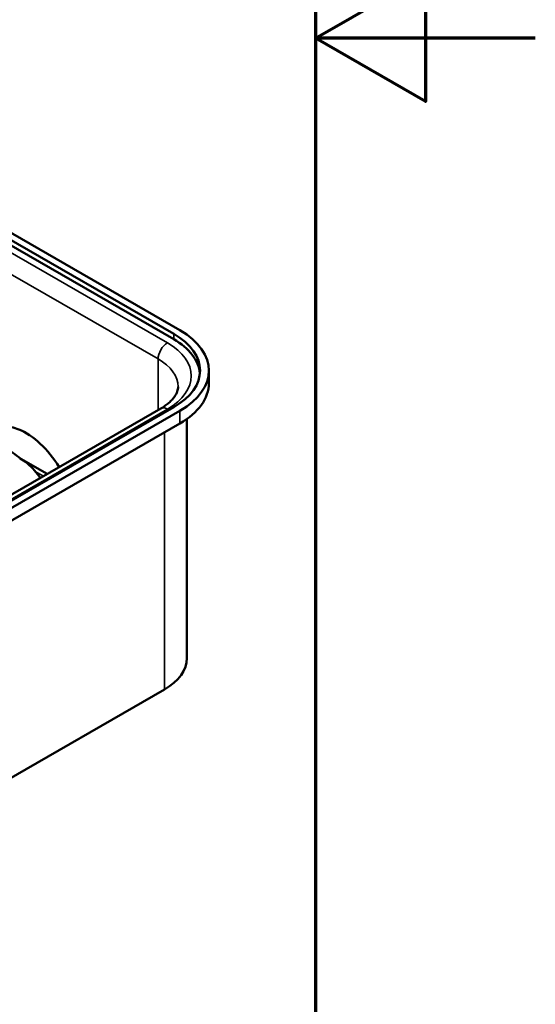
# Model space of a CAD drawing. Header units: millimetres. Extents: x 484 to 1147, y -554 to 286.
# Tile 8 of 10: x 1100 to 1147, y -222 to -132. Entities that reach past the tile are written whole.
import ezdxf

# ---------------------------------------------------------------- set-up
doc = ezdxf.new("R2010")
doc.units = ezdxf.units.MM
doc.header["$LTSCALE"] = 2
for name, color, linetype, lineweight in [('Cadre (ISO)', 7, 'Continuous', 70), ('Etroit visible (ISO)', 7, 'Continuous', 35), ('Visible (ISO)', 7, 'Continuous', 50)]:
    doc.layers.add(name, color=color, linetype=linetype, lineweight=lineweight)

# ---------------------------------------------------------------- blocks, each defined once
blk = doc.blocks.new('Cadres Default Border')
at = {"layer": 'Cadre (ISO)', "flags": 128}
for points in [[(10, 10), (10, 410), (287, 410), (287, 10), (10, 10)], [(297, 210), (287, 210), (292, 212.887), (292, 207.113), (287, 210)]]:
    blk.add_lwpolyline(points, dxfattribs=at)

msp = doc.modelspace()

# ---------------------------------------------------------------- linework, layer by layer
at = {"layer": 'Etroit visible (ISO)'}
for p, q in [((1073.744, -138.932), (1113.484, -161.816)), ((1112.635, -163.286), (1072.896, -140.401)), ((1114.049, -161), (1114.049, -161.49)), ((1112.635, -163.286), (1112.635, -167.927)), ((1113.484, -167.842), (1068.936, -193.496)), ((1114.615, -168.003), (1114.615, -169.148)), ((1113.201, -169.962), (1113.201, -193.351)), ((1100.045, -172.375), (1100.749, -172.781)), ((1101.457, -173.515), (1102.195, -173.94))]:
    msp.add_line(p, q, dxfattribs=at)
for centre, major_axis, ratio, start_param, end_param in [((1113.484, -162.797), (0.599, 1.04), 0.578093, 0.783464, 2.354261), ((1108.251, -164.829), (7.4, 0), 0.575862, 5.497787, 7.068583), ((1108.251, -165.81), (6.2, 0), 0.575862, 0, 0.785398), ((1113.484, -168.824), (-0.599, 1.04), 0.578093, 5.499721, 6.283185)]:
    msp.add_ellipse(centre, major_axis=major_axis, ratio=ratio, start_param=start_param, end_param=end_param, dxfattribs=at)
at = {"layer": 'Visible (ISO)'}
for p, q in [((1074.31, -137.464), (1114.615, -160.674)), ((1074.31, -138.115), (1114.049, -161)), ((1114.049, -161.49), (1074.31, -138.606)), ((1117.251, -165.483), (1117.251, -164.339)), ((1112.885, -167.784), (1068.337, -193.437)), ((1114.049, -167.678), (1069.502, -193.331)), ((1114.615, -168.003), (1070.067, -193.657)), ((1070.067, -194.801), (1114.615, -169.148)), ((1115.251, -190.5), (1115.251, -168.741)), ((1100.153, -172.37), (1102.537, -173.743)), ((1113.201, -193.351), (1068.653, -219.004))]:
    msp.add_line(p, q, dxfattribs=at)
at = {"layer": 'Visible (ISO)', "flags": 128}
for points in [[(1112.885, -167.784), (1112.989, -167.722), (1113.09, -167.659), (1113.188, -167.596), (1113.282, -167.531), (1113.372, -167.466), (1113.459, -167.401), (1113.542, -167.335), (1113.62, -167.269), (1113.696, -167.202), (1113.767, -167.136), (1113.834, -167.069), (1113.898, -167.003), (1113.957, -166.937), (1114.013, -166.871), (1114.065, -166.805), (1114.113, -166.74), (1114.199, -166.613), (1114.271, -166.488), (1114.329, -166.367), (1114.375, -166.25), (1114.409, -166.136), (1114.433, -166.026), (1114.446, -165.917), (1114.451, -165.81)], [(1096.756, -170.347), (1096.998, -170.455), (1097.237, -170.565), (1097.472, -170.679), (1097.703, -170.794), (1097.931, -170.913), (1098.155, -171.034), (1098.374, -171.157), (1098.59, -171.283), (1098.801, -171.411), (1099.008, -171.542), (1099.211, -171.675), (1099.41, -171.81), (1099.604, -171.948), (1099.793, -172.088), (1099.978, -172.229), (1100.159, -172.373)], [(1100.153, -172.37), (1100.149, -172.368), (1100.146, -172.366), (1100.142, -172.365), (1100.138, -172.363), (1100.134, -172.362), (1100.13, -172.361), (1100.126, -172.36), (1100.121, -172.36), (1100.117, -172.359), (1100.112, -172.359), (1100.108, -172.359), (1100.103, -172.359), (1100.099, -172.359), (1100.094, -172.36), (1100.089, -172.36), (1100.084, -172.361), (1100.08, -172.362), (1100.075, -172.364), (1100.07, -172.365), (1100.065, -172.367), (1100.06, -172.368), (1100.055, -172.37), (1100.05, -172.373), (1100.045, -172.375)]]:
    msp.add_lwpolyline(points, dxfattribs=at)
at = {"layer": 'Visible (ISO)'}
for centre, major_axis, ratio, start_param, end_param in [((1108.251, -164.339), (8.2, 0), 0.575862, 5.497787, 7.068583), ((1108.251, -164.339), (9, 0), 0.575862, 5.497787, 7.068583), ((1108.251, -164.829), (8.2, 0), 0.575862, 0.051963, 0.785398), ((1108.251, -165.483), (9, 0), 0.575862, 5.497787, 6.283185), ((1100.614, -175.167), (-3.144, 5.459), 0.578093, 4.756032, 6.541353), ((1087.131, -177.617), (16, 0), 0.575862, 0.391808, 0.552637), ((1108.251, -190.5), (7, 0), 0.575862, 5.497787, 6.283185)]:
    msp.add_ellipse(centre, major_axis=major_axis, ratio=ratio, start_param=start_param, end_param=end_param, dxfattribs=at)

# ---------------------------------------------------------------- block references
at = {"xscale": 2, "yscale": 2, "zscale": 2}
msp.add_blockref('Cadres Default Border', (552.941, -554.103), dxfattribs=at)

doc.saveas('drawing.dxf')
